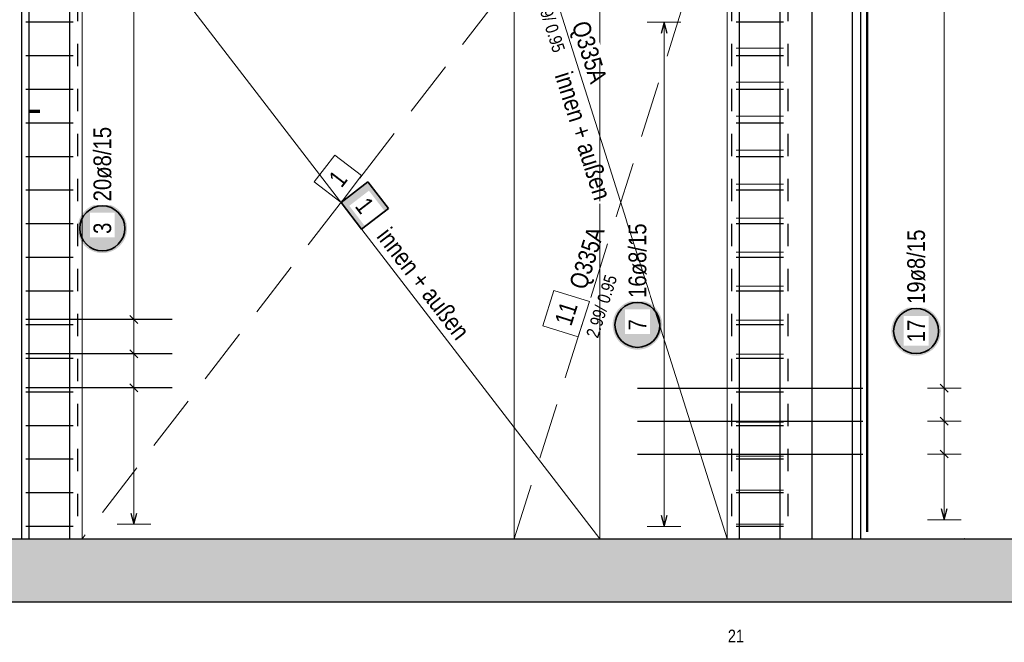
# Model space of a CAD drawing. Header units: millimetres. Extents: x -7.4 to 35.1, y -18.1 to 22.4.
# Tile 10 of 37: x 2.7 to 7.1, y 4.5 to 7.3. Entities that reach past the tile are written whole.
import ezdxf

# ---------------------------------------------------------------- set-up
doc = ezdxf.new("R2010")
doc.units = ezdxf.units.MM
doc.linetypes.add('DASHDOTX2', pattern=[2, 1, -0.5, 0, -0.5])
doc.linetypes.add('HIDDEN', pattern=[0.375, 0.25, -0.125])
doc.layers.add('Grundebene', color=7, linetype='Continuous', lineweight=20)
doc.styles.add('Arial Narrow', font='ARIALN.TTF')

msp = doc.modelspace()

# ---------------------------------------------------------------- hatches: boundary and pattern name
at = {"lineweight": 18, "true_color": 0xffffff}
msp.add_hatch(color=7, dxfattribs=at).paths.add_polyline_path([(4.364416, 6.42663), (4.27296, 6.545524), (4.154066, 6.454067), (4.245523, 6.335173)])
at = {"lineweight": 25, "true_color": 0xffffff}
for points in [[(3.203678, 6.338641), (3.203611, 6.34248), (3.20341, 6.346314), (3.203075, 6.350139), (3.202607, 6.35395), (3.202007, 6.357743), (3.201274, 6.361512), (3.20041, 6.365253), (3.199417, 6.368961), (3.198294, 6.372633), (3.197044, 6.376263), (3.195668, 6.379848), (3.194168, 6.383382), (3.192545, 6.386862), (3.190802, 6.390283), (3.188941, 6.393641), (3.186963, 6.396932), (3.184872, 6.400152), (3.18267, 6.403298), (3.180359, 6.406364), (3.177943, 6.409348), (3.175424, 6.412246), (3.172805, 6.415054), (3.17009, 6.417769), (3.167282, 6.420387), (3.164384, 6.422906), (3.161401, 6.425322), (3.158334, 6.427633), (3.155189, 6.429835), (3.151969, 6.431927), (3.148678, 6.433904), (3.14532, 6.435765), (3.141899, 6.437509), (3.138419, 6.439131), (3.134885, 6.440631), (3.1313, 6.442007), (3.12767, 6.443257), (3.123998, 6.44438), (3.120289, 6.445374), (3.116548, 6.446237), (3.112779, 6.44697), (3.108987, 6.447571), (3.105176, 6.448039), (3.101351, 6.448373), (3.097517, 6.448574), (3.093678, 6.448641), (3.089839, 6.448574), (3.086005, 6.448373), (3.08218, 6.448039), (3.078369, 6.447571), (3.074577, 6.44697), (3.070808, 6.446237), (3.067066, 6.445374), (3.063358, 6.44438), (3.059686, 6.443257), (3.056056, 6.442007), (3.052471, 6.440631), (3.048937, 6.439131), (3.045457, 6.437509), (3.042036, 6.435765), (3.038678, 6.433904), (3.035387, 6.431927), (3.032167, 6.429835), (3.029021, 6.427633), (3.025955, 6.425322), (3.022971, 6.422906), (3.020073, 6.420387), (3.017265, 6.417769), (3.01455, 6.415054), (3.011932, 6.412246), (3.009413, 6.409348), (3.006997, 6.406364), (3.004686, 6.403298), (3.002484, 6.400152), (3.000393, 6.396932), (2.998415, 6.393641), (2.996554, 6.390283), (2.99481, 6.386862), (2.993188, 6.383382), (2.991688, 6.379848), (2.990312, 6.376263), (2.989062, 6.372633), (2.987939, 6.368961), (2.986945, 6.365253), (2.986082, 6.361512), (2.985349, 6.357743), (2.984748, 6.35395), (2.98428, 6.350139), (2.983946, 6.346314), (2.983745, 6.34248), (2.983678, 6.338641), (2.983745, 6.334802), (2.983946, 6.330968), (2.98428, 6.327143), (2.984748, 6.323332), (2.985349, 6.31954), (2.986082, 6.315771), (2.986945, 6.31203), (2.987939, 6.308321), (2.989062, 6.304649), (2.990312, 6.301019), (2.991688, 6.297435), (2.993188, 6.2939), (2.99481, 6.29042), (2.996554, 6.286999), (2.998415, 6.283641), (3.000393, 6.28035), (3.002484, 6.27713), (3.004686, 6.273985), (3.006997, 6.270918), (3.009413, 6.267935), (3.011932, 6.265037), (3.01455, 6.262229), (3.017265, 6.259514), (3.020073, 6.256895), (3.022971, 6.254376), (3.025955, 6.25196), (3.029021, 6.249649), (3.032167, 6.247447), (3.035387, 6.245356), (3.038678, 6.243378), (3.042036, 6.241517), (3.045457, 6.239774), (3.048937, 6.238151), (3.052471, 6.236651), (3.056056, 6.235275), (3.059686, 6.234025), (3.063358, 6.232902), (3.067066, 6.231909), (3.070808, 6.231045), (3.074577, 6.230312), (3.078369, 6.229712), (3.08218, 6.229244), (3.086005, 6.228909), (3.089839, 6.228708), (3.093678, 6.228641), (3.097517, 6.228708), (3.101351, 6.228909), (3.105176, 6.229244), (3.108987, 6.229712), (3.112779, 6.230312), (3.116548, 6.231045), (3.120289, 6.231909), (3.123998, 6.232902), (3.12767, 6.234025), (3.1313, 6.235275), (3.134885, 6.236651), (3.138419, 6.238151), (3.141899, 6.239774), (3.14532, 6.241517), (3.148678, 6.243378), (3.151969, 6.245356), (3.155189, 6.247447), (3.158334, 6.249649), (3.161401, 6.25196), (3.164384, 6.254376), (3.167282, 6.256895), (3.17009, 6.259514), (3.172805, 6.262229), (3.175424, 6.265037), (3.177943, 6.267935), (3.180359, 6.270918), (3.18267, 6.273985), (3.184872, 6.27713), (3.186963, 6.28035), (3.188941, 6.283641), (3.190802, 6.286999), (3.192545, 6.29042), (3.194168, 6.2939), (3.195668, 6.297435), (3.197044, 6.301019), (3.198294, 6.304649), (3.199417, 6.308321), (3.20041, 6.31203), (3.201274, 6.315771), (3.202007, 6.31954), (3.202607, 6.323332), (3.203075, 6.327143), (3.20341, 6.330968)], [(5.580998, 5.909428), (5.580931, 5.913267), (5.58073, 5.917101), (5.580395, 5.920926), (5.579927, 5.924737), (5.579326, 5.928529), (5.578594, 5.932298), (5.57773, 5.936039), (5.576736, 5.939748), (5.575614, 5.94342), (5.574364, 5.94705), (5.572988, 5.950635), (5.571488, 5.954169), (5.569865, 5.957649), (5.568122, 5.96107), (5.56626, 5.964428), (5.564283, 5.967719), (5.562192, 5.970939), (5.559989, 5.974084), (5.557679, 5.977151), (5.555262, 5.980135), (5.552743, 5.983032), (5.550125, 5.98584), (5.54741, 5.988555), (5.544602, 5.991174), (5.541704, 5.993693), (5.53872, 5.996109), (5.535654, 5.99842), (5.532509, 6.000622), (5.529289, 6.002713), (5.525998, 6.004691), (5.522639, 6.006552), (5.519218, 6.008295), (5.515739, 6.009918), (5.512204, 6.011418), (5.50862, 6.012794), (5.504989, 6.014044), (5.501318, 6.015167), (5.497609, 6.01616), (5.493868, 6.017024), (5.490099, 6.017757), (5.486307, 6.018357), (5.482496, 6.018825), (5.478671, 6.01916), (5.474836, 6.019361), (5.470998, 6.019428), (5.467159, 6.019361), (5.463324, 6.01916), (5.459499, 6.018825), (5.455689, 6.018357), (5.451896, 6.017757), (5.448127, 6.017024), (5.444386, 6.01616), (5.440677, 6.015167), (5.437006, 6.014044), (5.433375, 6.012794), (5.429791, 6.011418), (5.426257, 6.009918), (5.422777, 6.008295), (5.419356, 6.006552), (5.415998, 6.004691), (5.412706, 6.002713), (5.409486, 6.000622), (5.406341, 5.99842), (5.403275, 5.996109), (5.400291, 5.993693), (5.397393, 5.991174), (5.394585, 5.988555), (5.39187, 5.98584), (5.389252, 5.983032), (5.386733, 5.980135), (5.384316, 5.977151), (5.382006, 5.974084), (5.379803, 5.970939), (5.377712, 5.967719), (5.375735, 5.964428), (5.373873, 5.96107), (5.37213, 5.957649), (5.370508, 5.954169), (5.369007, 5.950635), (5.367631, 5.94705), (5.366381, 5.94342), (5.365259, 5.939748), (5.364265, 5.936039), (5.363401, 5.932298), (5.362669, 5.928529), (5.362068, 5.924737), (5.3616, 5.920926), (5.361266, 5.917101), (5.361065, 5.913267), (5.360998, 5.909428), (5.361065, 5.905589), (5.361266, 5.901755), (5.3616, 5.89793), (5.362068, 5.894119), (5.362669, 5.890327), (5.363401, 5.886558), (5.364265, 5.882817), (5.365259, 5.879108), (5.366381, 5.875436), (5.367631, 5.871806), (5.369007, 5.868221), (5.370508, 5.864687), (5.37213, 5.861207), (5.373873, 5.857786), (5.375735, 5.854428), (5.377712, 5.851137), (5.379803, 5.847917), (5.382006, 5.844772), (5.384316, 5.841705), (5.386733, 5.838721), (5.389252, 5.835824), (5.39187, 5.833016), (5.394585, 5.830301), (5.397393, 5.827682), (5.400291, 5.825163), (5.403275, 5.822747), (5.406341, 5.820436), (5.409486, 5.818234), (5.412706, 5.816143), (5.415998, 5.814165), (5.419356, 5.812304), (5.422777, 5.810561), (5.426257, 5.808938), (5.429791, 5.807438), (5.433375, 5.806062), (5.437006, 5.804812), (5.440677, 5.803689), (5.444386, 5.802695), (5.448127, 5.801832), (5.451896, 5.801099), (5.455689, 5.800498), (5.459499, 5.800031), (5.463324, 5.799696), (5.467159, 5.799495), (5.470998, 5.799428), (5.474836, 5.799495), (5.478671, 5.799696), (5.482496, 5.800031), (5.486307, 5.800498), (5.490099, 5.801099), (5.493868, 5.801832), (5.497609, 5.802695), (5.501318, 5.803689), (5.504989, 5.804812), (5.50862, 5.806062), (5.512204, 5.807438), (5.515739, 5.808938), (5.519218, 5.810561), (5.522639, 5.812304), (5.525998, 5.814165), (5.529289, 5.816143), (5.532509, 5.818234), (5.535654, 5.820436), (5.53872, 5.822747), (5.541704, 5.825163), (5.544602, 5.827682), (5.54741, 5.830301), (5.550125, 5.833016), (5.552743, 5.835824), (5.555262, 5.838721), (5.557679, 5.841705), (5.559989, 5.844772), (5.562192, 5.847917), (5.564283, 5.851137), (5.56626, 5.854428), (5.568122, 5.857786), (5.569865, 5.861207), (5.571488, 5.864687), (5.572988, 5.868221), (5.574364, 5.871806), (5.575614, 5.875436), (5.576736, 5.879108), (5.57773, 5.882817), (5.578594, 5.886558), (5.579326, 5.890327), (5.579927, 5.894119), (5.580395, 5.89793), (5.58073, 5.901755)], [(6.81905, 5.882276), (6.818983, 5.886115), (6.818782, 5.889949), (6.818447, 5.893774), (6.817979, 5.897585), (6.817379, 5.901377), (6.816646, 5.905146), (6.815782, 5.908887), (6.814789, 5.912596), (6.813666, 5.916268), (6.812416, 5.919898), (6.81104, 5.923482), (6.80954, 5.927017), (6.807917, 5.930497), (6.806174, 5.933918), (6.804313, 5.937276), (6.802335, 5.940567), (6.800244, 5.943787), (6.798042, 5.946932), (6.795731, 5.949999), (6.793315, 5.952982), (6.790796, 5.95588), (6.788177, 5.958688), (6.785462, 5.961403), (6.782654, 5.964022), (6.779756, 5.966541), (6.776773, 5.968957), (6.773706, 5.971268), (6.770561, 5.97347), (6.767341, 5.975561), (6.76405, 5.977539), (6.760692, 5.9794), (6.757271, 5.981143), (6.753791, 5.982766), (6.750256, 5.984266), (6.746672, 5.985642), (6.743042, 5.986892), (6.73937, 5.988015), (6.735661, 5.989008), (6.73192, 5.989872), (6.728151, 5.990605), (6.724359, 5.991205), (6.720548, 5.991673), (6.716723, 5.992008), (6.712889, 5.992209), (6.70905, 5.992276), (6.705211, 5.992209), (6.701377, 5.992008), (6.697552, 5.991673), (6.693741, 5.991205), (6.689948, 5.990605), (6.686179, 5.989872), (6.682438, 5.989008), (6.67873, 5.988015), (6.675058, 5.986892), (6.671428, 5.985642), (6.667843, 5.984266), (6.664309, 5.982766), (6.660829, 5.981143), (6.657408, 5.9794), (6.65405, 5.977539), (6.650759, 5.975561), (6.647539, 5.97347), (6.644393, 5.971268), (6.641327, 5.968957), (6.638343, 5.966541), (6.635445, 5.964022), (6.632637, 5.961403), (6.629922, 5.958688), (6.627304, 5.95588), (6.624785, 5.952982), (6.622369, 5.949999), (6.620058, 5.946932), (6.617856, 5.943787), (6.615764, 5.940567), (6.613787, 5.937276), (6.611926, 5.933918), (6.610182, 5.930497), (6.60856, 5.927017), (6.60706, 5.923482), (6.605684, 5.919898), (6.604434, 5.916268), (6.603311, 5.912596), (6.602317, 5.908887), (6.601454, 5.905146), (6.600721, 5.901377), (6.60012, 5.897585), (6.599652, 5.893774), (6.599318, 5.889949), (6.599117, 5.886115), (6.59905, 5.882276), (6.599117, 5.878437), (6.599318, 5.874603), (6.599652, 5.870778), (6.60012, 5.866967), (6.600721, 5.863174), (6.601454, 5.859405), (6.602317, 5.855664), (6.603311, 5.851956), (6.604434, 5.848284), (6.605684, 5.844654), (6.60706, 5.841069), (6.60856, 5.837535), (6.610182, 5.834055), (6.611926, 5.830634), (6.613787, 5.827276), (6.615764, 5.823985), (6.617856, 5.820765), (6.620058, 5.817619), (6.622369, 5.814553), (6.624785, 5.811569), (6.627304, 5.808671), (6.629922, 5.805863), (6.632637, 5.803148), (6.635445, 5.80053), (6.638343, 5.798011), (6.641327, 5.795595), (6.644393, 5.793284), (6.647539, 5.791082), (6.650759, 5.78899), (6.65405, 5.787013), (6.657408, 5.785152), (6.660829, 5.783408), (6.664309, 5.781786), (6.667843, 5.780286), (6.671428, 5.77891), (6.675058, 5.77766), (6.67873, 5.776537), (6.682438, 5.775543), (6.686179, 5.77468), (6.689948, 5.773947), (6.693741, 5.773346), (6.697552, 5.772878), (6.701377, 5.772544), (6.705211, 5.772343), (6.70905, 5.772276), (6.712889, 5.772343), (6.716723, 5.772544), (6.720548, 5.772878), (6.724359, 5.773346), (6.728151, 5.773947), (6.73192, 5.77468), (6.735661, 5.775543), (6.73937, 5.776537), (6.743042, 5.77766), (6.746672, 5.77891), (6.750256, 5.780286), (6.753791, 5.781786), (6.757271, 5.783408), (6.760692, 5.785152), (6.76405, 5.787013), (6.767341, 5.78899), (6.770561, 5.791082), (6.773706, 5.793284), (6.776773, 5.795595), (6.779756, 5.798011), (6.782654, 5.80053), (6.785462, 5.803148), (6.788177, 5.805863), (6.790796, 5.808671), (6.793315, 5.811569), (6.795731, 5.814553), (6.798042, 5.817619), (6.800244, 5.820765), (6.802335, 5.823985), (6.804313, 5.827276), (6.806174, 5.830634), (6.807917, 5.834055), (6.80954, 5.837535), (6.81104, 5.841069), (6.812416, 5.844654), (6.813666, 5.848284), (6.814789, 5.851956), (6.815782, 5.855664), (6.816646, 5.859405), (6.817379, 5.863174), (6.817979, 5.866967), (6.818447, 5.870778), (6.818782, 5.874603)]]:
    msp.add_hatch(color=7, dxfattribs=at).paths.add_polyline_path(points)
at = {"layer": 'Grundebene', "lineweight": 13, "true_color": 0xd7ffd7}
msp.add_hatch(color=254, dxfattribs=at).paths.add_polyline_path([(1.617697, 4.679062), (18.914063, 4.679062), (18.914063, 4.959062), (1.617697, 4.959062)])

# ---------------------------------------------------------------- linework, layer by layer
at = {"color": 3, "linetype": 'Continuous', "lineweight": 25}
for p, q in [((2.769063, 4.955088), (2.769063, 8.795088)), ((2.769063, 4.955088), (2.769063, 8.795088)), ((2.949063, 4.955088), (2.949063, 8.795088)), ((2.949063, 4.955088), (2.949063, 8.795088)), ((5.924471, 4.955088), (5.924471, 8.795088)), ((5.924471, 4.955088), (5.924471, 8.795088)), ((5.924471, 4.955088), (5.924471, 8.795088)), ((6.104471, 4.955088), (6.104471, 8.795088)), ((6.104471, 4.955088), (6.104471, 8.795088)), ((6.104471, 4.955088), (6.104471, 8.795088)), ((6.246974, 4.955088), (6.246974, 8.795088)), ((6.246974, 4.955088), (6.246974, 8.795088)), ((6.426974, 4.955088), (6.426974, 8.795088)), ((6.426974, 4.955088), (6.426974, 8.795088)), ((2.734063, 7.959062), (2.734063, 4.959062)), ((6.461974, 7.759062), (6.461974, 4.959062)), ((2.964063, 7.25506), (2.754063, 7.25506)), ((5.589457, 7.25506), (5.57606, 7.20506)), ((5.602855, 7.20506), (5.589457, 7.25506)), ((6.119471, 7.25506), (5.909471, 7.25506)), ((2.964063, 7.105594), (2.754063, 7.105594)), ((6.119471, 7.105594), (5.909471, 7.105594)), ((2.964063, 6.956127), (2.754063, 6.956127)), ((6.119471, 6.956127), (5.909471, 6.956127)), ((2.964063, 6.806661), (2.754063, 6.806661)), ((6.119471, 6.806661), (5.909471, 6.806661)), ((2.964063, 6.657194), (2.754063, 6.657194)), ((6.119471, 6.657194), (5.909471, 6.657194)), ((2.964063, 6.507728), (2.754063, 6.507728)), ((6.119471, 6.507728), (5.909471, 6.507728)), ((2.964063, 6.358261), (2.754063, 6.358261)), ((6.119471, 6.358261), (5.909471, 6.358261)), ((2.964063, 6.208795), (2.754063, 6.208795)), ((6.119471, 6.208795), (5.909471, 6.208795)), ((2.964063, 6.059328), (2.754063, 6.059328)), ((6.119471, 6.059328), (5.909471, 6.059328)), ((3.216372, 5.950844), (3.251727, 5.915489)), ((3.404063, 5.933167), (2.754063, 5.933167)), ((2.964063, 5.909861), (2.754063, 5.909861)), ((6.119471, 5.909861), (5.909471, 5.909861)), ((3.404063, 5.781483), (2.754063, 5.781483)), ((3.216372, 5.79916), (3.251727, 5.763805)), ((2.964063, 5.760395), (2.754063, 5.760395)), ((6.119471, 5.760395), (5.909471, 5.760395)), ((3.216372, 5.647476), (3.251727, 5.612121)), ((6.851727, 5.610275), (6.816372, 5.64563)), ((3.404063, 5.629798), (2.754063, 5.629798)), ((2.964063, 5.610928), (2.754063, 5.610928)), ((5.471974, 5.627952), (6.471974, 5.627952)), ((6.119471, 5.610928), (5.909471, 5.610928)), ((5.471974, 5.48173), (6.471974, 5.48173)), ((6.851727, 5.464052), (6.816372, 5.499408)), ((2.964063, 5.461462), (2.754063, 5.461462)), ((6.119471, 5.461462), (5.909471, 5.461462)), ((6.851727, 5.31783), (6.816372, 5.353186)), ((2.964063, 5.311995), (2.754063, 5.311995)), ((5.471974, 5.335508), (6.471974, 5.335508)), ((6.119471, 5.311995), (5.909471, 5.311995)), ((2.964063, 5.162529), (2.754063, 5.162529)), ((6.119471, 5.162529), (5.909471, 5.162529)), ((6.820652, 5.093064), (6.83405, 5.043064)), ((6.83405, 5.043064), (6.847447, 5.093064)), ((3.220652, 5.073062), (3.23405, 5.023062)), ((3.23405, 5.023062), (3.247447, 5.073062)), ((5.57606, 5.063062), (5.589457, 5.013062)), ((5.589457, 5.013062), (5.602855, 5.063062)), ((2.964063, 5.013062), (2.754063, 5.013062)), ((6.119471, 5.013062), (5.909471, 5.013062))]:
    msp.add_line(p, q, dxfattribs=at)
at = {"color": 3, "linetype": 'HIDDEN', "lineweight": 25, "ltscale": 0.25}
for p, q in [((2.984063, 7.959062), (2.984063, 4.959062)), ((5.889471, 7.959062), (5.889471, 4.959062)), ((6.139472, 7.959062), (6.139472, 4.959062))]:
    msp.add_line(p, q, dxfattribs=at)
at = {"color": 7, "linetype": 'Continuous', "lineweight": 18}
for p, q in [((3.004067, 7.949066), (3.004067, 4.959068)), ((4.924065, 7.949061), (4.924065, 4.959062)), ((5.304065, 4.959068), (5.304065, 7.949066)), ((5.869473, 4.959062), (5.869473, 7.949061)), ((3.004067, 4.959068), (5.304065, 4.959068)), ((3.004067, 4.959068), (3.004067, 4.959068)), ((4.924065, 4.959062), (5.869473, 4.959062))]:
    msp.add_line(p, q, dxfattribs=at)
at = {"color": 9, "linetype": 'HIDDEN', "lineweight": 0}
for p, q in [((3.004067, 7.949066), (3.004067, 4.959068)), ((4.924065, 7.949061), (4.924065, 4.959062)), ((5.869473, 4.959062), (5.869473, 7.949061)), ((3.004067, 4.959068), (5.304065, 4.959068)), ((3.004067, 4.959068), (3.004067, 4.959068)), ((4.924065, 4.959062), (5.869473, 4.959062))]:
    msp.add_line(p, q, dxfattribs=at)
at = {"color": 5, "linetype": 'Continuous', "lineweight": 18}
for p, q in [((3.23405, 5.023062), (3.23405, 7.90506)), ((6.83405, 7.675062), (6.83405, 5.043064)), ((5.664457, 7.25506), (5.514457, 7.25506)), ((5.589457, 5.013062), (5.589457, 7.25506)), ((3.15905, 5.933167), (3.30905, 5.933167)), ((3.15905, 5.781483), (3.30905, 5.781483)), ((3.15905, 5.629798), (3.30905, 5.629798)), ((6.90905, 5.627952), (6.75905, 5.627952)), ((6.90905, 5.48173), (6.75905, 5.48173)), ((6.90905, 5.335508), (6.75905, 5.335508)), ((6.75905, 5.043064), (6.90905, 5.043064)), ((3.15905, 5.023062), (3.30905, 5.023062)), ((5.514457, 5.013062), (5.664457, 5.013062))]:
    msp.add_line(p, q, dxfattribs=at)
at = {"color": 1, "linetype": 'DASHDOTX2', "lineweight": 70, "ltscale": 0.25}
msp.add_line((2.165995, 6.859573), (2.815995, 6.859573), dxfattribs=at)
at = {"color": 9, "linetype": 'Continuous', "lineweight": 0}
for p, q in [((4.126629, 6.664417), (4.035172, 6.545524)), ((4.245523, 6.572961), (4.126629, 6.664417)), ((4.035172, 6.545524), (4.154066, 6.454067)), ((5.100108, 6.063129), (5.050365, 5.905806)), ((5.257432, 6.013385), (5.100108, 6.063129)), ((5.207688, 5.856062), (5.257432, 6.013385)), ((5.050365, 5.905806), (5.207688, 5.856062))]:
    msp.add_line(p, q, dxfattribs=at)
at = {"color": 2, "linetype": 'Continuous', "lineweight": 35}
for p, q in [((4.27296, 6.545524), (4.154066, 6.454067)), ((4.364416, 6.42663), (4.27296, 6.545524)), ((4.154066, 6.454067), (4.245523, 6.335173)), ((4.245523, 6.335173), (4.364416, 6.42663))]:
    msp.add_line(p, q, dxfattribs=at)
for centre in [(3.093678, 6.338641), (5.470998, 5.909428), (6.70905, 5.882276)]:
    msp.add_circle(centre, 0.1, dxfattribs=at)
at = {"color": 9, "linetype": 'Continuous', "lineweight": 0}
msp.add_circle((6.923443, 4.959062), 0.00111, dxfattribs=at)
at = {"layer": 'Grundebene', "color": 4, "linetype": 'Continuous', "lineweight": 50}
msp.add_line((6.491974, 7.729062), (6.491974, 4.989062), dxfattribs=at)
at = {"layer": 'Grundebene', "color": 9, "linetype": 'Continuous', "lineweight": 0}
for p, q in [((5.909471, 7.139273), (6.119471, 7.139273)), ((5.909471, 6.988115), (6.119471, 6.988115)), ((5.909471, 6.836957), (6.119471, 6.836957)), ((5.909471, 6.6858), (6.119471, 6.6858)), ((5.909471, 6.534642), (6.119471, 6.534642)), ((5.909471, 6.383484), (6.119471, 6.383484)), ((5.909471, 6.232326), (6.119471, 6.232326)), ((5.909471, 6.081168), (6.119471, 6.081168)), ((5.909471, 5.930011), (6.119471, 5.930011)), ((5.909471, 5.778853), (6.119471, 5.778853)), ((5.909471, 5.627695), (6.119471, 5.627695)), ((5.909471, 5.476537), (6.119471, 5.476537)), ((5.909471, 5.325379), (6.119471, 5.325379)), ((5.909471, 5.174222), (6.119471, 5.174222)), ((5.909471, 5.023064), (6.119471, 5.023064))]:
    msp.add_line(p, q, dxfattribs=at)
at = {"layer": 'Grundebene', "color": 3, "linetype": 'Continuous', "lineweight": 25}
for p, q in [((1.617697, 4.959062), (18.914063, 4.959062)), ((1.617697, 4.679062), (18.914063, 4.679062))]:
    msp.add_line(p, q, dxfattribs=at)

# ---------------------------------------------------------------- texts
at = {"color": 9, "lineweight": 0, "attachment_point": 1, "line_spacing_factor": 0.9, "style": 'Arial Narrow'}
for s, insert, char_height, rotation in [('1', (4.094013, 6.563587), 0.07875, 52.431412), (' 2.99/ 0.95', (5.236292, 5.847017), 0.05625, 72.453577), ('11', (5.101398, 5.924162), 0.07875, 72.453577)]:
    msp.add_mtext(s, dxfattribs=dict(at, insert=insert, char_height=char_height, rotation=rotation))
at = {"color": 3, "lineweight": 25, "insert": (5.872605, 4.55472), "char_height": 0.05625, "attachment_point": 1, "line_spacing_factor": 0.9, "style": 'Arial Narrow'}
msp.add_mtext('21', dxfattribs=at)

# ---------------------------------------------------------------- next in the draw order: texts
at = {"color": 2, "lineweight": 35, "char_height": 0.07875, "attachment_point": 1, "rotation": 90, "line_spacing_factor": 0.9, "style": 'Arial Narrow', "bg_fill": 3, "box_fill_scale": 1.2, "bg_fill_color": 256, "bg_fill_true_color": 13158600, "bg_fill_transparency": 0}
for s, insert in [('20ø8/15', (3.054303, 6.458641)), ('16ø8/15', (5.431623, 6.029428)), ('19ø8/15', (6.669675, 6.002276)), ('3', (3.054303, 6.313835)), ('7', (5.431623, 5.884622)), ('17', (6.669675, 5.832663))]:
    msp.add_mtext(s, dxfattribs=dict(at, insert=insert))

# ---------------------------------------------------------------- next in the draw order: linework, layer by layer
at = {"color": 7, "linetype": 'Continuous', "lineweight": 18}
for p, q in [((3.004067, 7.949066), (5.304065, 4.959068)), ((5.869473, 4.959062), (4.924065, 7.949061))]:
    msp.add_line(p, q, dxfattribs=at)

# ---------------------------------------------------------------- next in the draw order: texts
at = {"color": 2, "lineweight": 35, "char_height": 0.07875, "attachment_point": 1, "line_spacing_factor": 0.9, "style": 'Arial Narrow', "bg_fill": 3, "box_fill_scale": 1.2, "bg_fill_color": 256, "bg_fill_true_color": 13158600, "bg_fill_transparency": 0}
for s, insert, rotation in [('Q335A', (5.25344, 7.268085), 287.546423), ('1', (4.275326, 6.484018), 307.568588)]:
    msp.add_mtext(s, dxfattribs=dict(at, insert=insert, rotation=rotation))
at = {"color": 3, "lineweight": 25, "insert": (4.356947, 6.370735), "char_height": 0.08, "attachment_point": 1, "rotation": 307.568588, "line_spacing_factor": 0.9, "style": 'Arial Narrow', "bg_fill": 3, "box_fill_scale": 1.2, "bg_fill_color": 256, "bg_fill_true_color": 13158600, "bg_fill_transparency": 0}
msp.add_mtext(' innen + außen', dxfattribs=at)

# ---------------------------------------------------------------- next in the draw order: linework, layer by layer
at = {"color": 9, "linetype": 'Continuous', "lineweight": 0}
msp.add_line((4.154066, 6.454067), (4.245523, 6.572961), dxfattribs=at)

# ---------------------------------------------------------------- next in the draw order: texts
at = {"color": 2, "lineweight": 35, "insert": (5.058966, 7.422908), "char_height": 0.05625, "attachment_point": 1, "rotation": 287.546423, "line_spacing_factor": 0.9, "style": 'Arial Narrow', "bg_fill": 3, "box_fill_scale": 1.2, "bg_fill_color": 256, "bg_fill_true_color": 13158600, "bg_fill_transparency": 0}
msp.add_mtext(' 2.99/ 0.95', dxfattribs=at)
at = {"color": 3, "lineweight": 25, "insert": (5.171459, 7.067328), "char_height": 0.08, "attachment_point": 1, "rotation": 287.546423, "line_spacing_factor": 0.9, "style": 'Arial Narrow', "bg_fill": 3, "box_fill_scale": 1.2, "bg_fill_color": 256, "bg_fill_true_color": 13158600, "bg_fill_transparency": 0}
msp.add_mtext(' innen + außen', dxfattribs=at)

# ---------------------------------------------------------------- next in the draw order: linework, layer by layer
at = {"color": 9, "linetype": 'HIDDEN', "lineweight": 0}
for p, q in [((5.304065, 7.949066), (3.004067, 4.959068)), ((4.924065, 4.959062), (5.869473, 7.949061)), ((5.304065, 4.959068), (5.304065, 7.949066))]:
    msp.add_line(p, q, dxfattribs=at)

# ---------------------------------------------------------------- next in the draw order: texts
at = {"color": 9, "lineweight": 0, "insert": (5.166177, 6.085501), "char_height": 0.07875, "attachment_point": 1, "rotation": 72.453577, "line_spacing_factor": 0.9, "style": 'Arial Narrow'}
msp.add_mtext('Q335A', dxfattribs=at)

doc.saveas('drawing.dxf')
